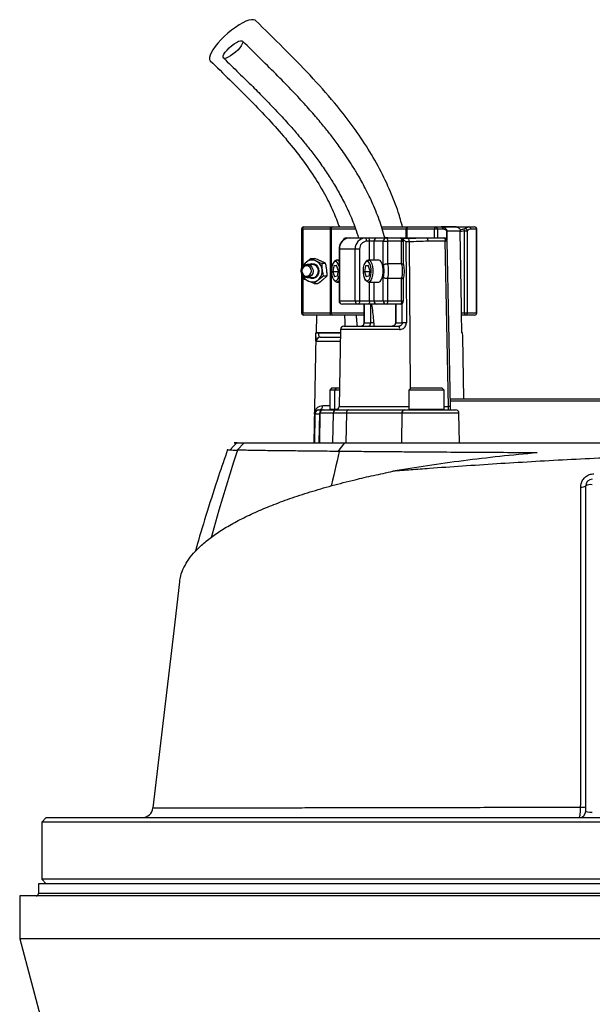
# Model space of a CAD drawing. Header units: millimetres. Extents: x 1417 to 2432, y 654 to 3299.
# Tile 4 of 6: x 1610 to 1870, y 2605 to 3052. Entities that reach past the tile are written whole.
import ezdxf

# ---------------------------------------------------------------- set-up
doc = ezdxf.new("R2010")
doc.units = ezdxf.units.MM

msp = doc.modelspace()

# ---------------------------------------------------------------- linework, layer by layer
at = {"color": 7, "linetype": 'Continuous', "lineweight": 25}
for p, q in [((1737.79, 2956.46), (1737.79, 2938.55)), ((1750.91, 2956.46), (1738.36, 2956.46)), ((1738.79, 2957.46), (1751.33, 2957.46)), ((1751.17, 2956.46), (1750.91, 2956.46)), ((1750.91, 2918.46), (1750.91, 2956.46)), ((1751.17, 2956.46), (1751.17, 2918.46)), ((1751.33, 2957.46), (1751.84, 2957.46)), ((1751.84, 2957.46), (1761.92, 2957.46)), ((1774.03, 2957.46), (1785.46, 2957.46)), ((1785.63, 2956.46), (1785.34, 2956.46)), ((1785.46, 2957.46), (1786.06, 2957.46)), ((1798.18, 2956.46), (1785.63, 2956.46)), ((1786.06, 2957.46), (1798.6, 2957.46)), ((1799.51, 2956.46), (1798.18, 2956.46)), ((1798.6, 2957.46), (1801.16, 2957.46)), ((1802.06, 2956.46), (1799.51, 2956.46)), ((1801.21, 2957.46), (1813.79, 2957.46)), ((1807.95, 2957.45), (1801.28, 2957.45)), ((1803.83, 2951.44), (1803.83, 2955.76)), ((1809.86, 2955.28), (1809.85, 2955.49)), ((1811.7, 2955.76), (1809.86, 2955.28)), ((1811.7, 2955.76), (1813.03, 2955.76)), ((1811.7, 2918.46), (1811.7, 2955.76)), ((1813.03, 2955.76), (1813.03, 2918.46)), ((1813.79, 2957.46), (1816.35, 2957.46)), ((1817.26, 2956.46), (1814.7, 2956.46)), ((1817.26, 2918.46), (1817.26, 2956.46)), ((1817.35, 2918.46), (1817.35, 2956.46)), ((1758.06, 2952.46), (1759.48, 2952.46)), ((1759.48, 2952.46), (1766.66, 2952.46)), ((1766.66, 2952.46), (1768.02, 2952.46)), ((1768.65, 2950.96), (1767.29, 2950.96)), ((1768.02, 2952.46), (1772.01, 2952.46)), ((1770.65, 2950.96), (1768.65, 2950.96)), ((1774.87, 2950.96), (1770.65, 2950.96)), ((1772.01, 2952.46), (1776.23, 2952.46)), ((1774.87, 2940.28), (1774.87, 2950.96)), ((1774.87, 2950.96), (1776.87, 2950.96)), ((1776.23, 2952.46), (1782.58, 2952.46)), ((1776.87, 2950.96), (1776.87, 2940.77)), ((1783.21, 2950.96), (1776.87, 2950.96)), ((1782.58, 2952.46), (1794.48, 2952.46)), ((1783.21, 2940.77), (1783.21, 2950.96)), ((1784.08, 2940.5), (1784.08, 2950.96)), ((1784.38, 2952.17), (1784.27, 2952.19)), ((1785.98, 2952.19), (1784.44, 2952.19)), ((1786.62, 2950.72), (1785.13, 2950.72)), ((1794.48, 2952.46), (1802.41, 2952.46)), ((1803.04, 2950.98), (1795.11, 2950.98)), ((1804.49, 2875.93), (1803.04, 2950.98)), ((1805.36, 2875.93), (1803.91, 2950.98)), ((1754.8, 2947.46), (1754.8, 2923.96)), ((1762.13, 2947.46), (1754.94, 2947.46)), ((1754.94, 2947.46), (1754.94, 2923.96)), ((1764.12, 2947.46), (1762.13, 2947.46)), ((1762.13, 2923.96), (1762.13, 2947.46)), ((1764.12, 2947.46), (1764.12, 2923.96)), ((1742.07, 2943.18), (1739.82, 2941.41)), ((1742.69, 2940.46), (1740.32, 2940.46)), ((1742.07, 2943.18), (1744.31, 2942.09)), ((1742.07, 2943.18), (1743.81, 2943.18)), ((1748.65, 2940.99), (1746.42, 2942.09)), ((1746.92, 2940.99), (1748.65, 2940.99)), ((1752.42, 2939.75), (1751.95, 2937.08)), ((1752.72, 2941.88), (1752.3, 2941.35)), ((1752.42, 2939.75), (1753.63, 2940.12)), ((1753.75, 2939.75), (1752.42, 2939.75)), ((1754.37, 2937.83), (1753.63, 2940.12)), ((1754.8, 2942.46), (1753.71, 2942.46)), ((1766.79, 2939.75), (1766.32, 2937.08)), ((1767.09, 2941.88), (1766.67, 2941.35)), ((1766.79, 2939.75), (1768, 2940.12)), ((1768.12, 2939.75), (1766.79, 2939.75)), ((1768.74, 2937.83), (1768, 2940.12)), ((1772.74, 2942.46), (1768.08, 2942.46)), ((1783.21, 2940.77), (1776.87, 2940.77)), ((1737.79, 2936.36), (1737.79, 2918.46)), ((1737.94, 2939.64), (1737.97, 2938.9)), ((1749.36, 2935.27), (1747.48, 2933.51)), ((1747.63, 2935.27), (1749.36, 2935.27)), ((1751.95, 2937.08), (1752.7, 2934.79)), ((1754.24, 2937.08), (1751.95, 2937.08)), ((1754.37, 2937.83), (1753.91, 2935.17)), ((1766.32, 2937.08), (1767.07, 2934.79)), ((1768.61, 2937.08), (1766.32, 2937.08)), ((1768.74, 2937.83), (1768.28, 2935.17)), ((1740.32, 2934.46), (1742.69, 2934.46)), ((1743.49, 2931.74), (1740.88, 2932.83)), ((1743.49, 2931.74), (1745.37, 2933.51)), ((1743.49, 2931.74), (1745.23, 2931.74)), ((1752.3, 2933.56), (1752.72, 2933.03)), ((1753.91, 2935.17), (1752.7, 2934.79)), ((1753.71, 2932.46), (1754.8, 2932.46)), ((1766.67, 2933.56), (1767.09, 2933.03)), ((1768.28, 2935.17), (1767.07, 2934.79)), ((1768.08, 2932.46), (1772.74, 2932.46)), ((1774.87, 2923.96), (1774.87, 2934.63)), ((1783.21, 2934.14), (1776.87, 2934.14)), ((1776.87, 2934.14), (1776.87, 2923.96)), ((1783.21, 2923.96), (1783.21, 2934.14)), ((1784.08, 2923.96), (1784.08, 2934.42)), ((1754.94, 2923.96), (1762.13, 2923.96)), ((1763.49, 2922.46), (1756.3, 2922.46)), ((1762.13, 2923.96), (1764.12, 2923.96)), ((1768.02, 2922.46), (1763.49, 2922.46)), ((1764.12, 2923.96), (1768.65, 2923.96)), ((1766.11, 2922.46), (1766.05, 2913.97)), ((1772.01, 2922.46), (1768.02, 2922.46)), ((1768.65, 2923.96), (1770.65, 2923.96)), ((1770.65, 2923.96), (1774.87, 2923.96)), ((1776.23, 2922.46), (1772.01, 2922.46)), ((1774.87, 2923.96), (1776.87, 2923.96)), ((1782.58, 2922.46), (1776.23, 2922.46)), ((1776.87, 2923.96), (1783.21, 2923.96)), ((1780.38, 2922.46), (1780.38, 2913.96)), ((1738.36, 2918.46), (1750.91, 2918.46)), ((1751.33, 2917.46), (1738.79, 2917.46)), ((1744.52, 2909.46), (1744.65, 2917.46)), ((1750.91, 2918.46), (1751.17, 2918.46)), ((1751.84, 2917.46), (1751.33, 2917.46)), ((1766.02, 2917.46), (1751.84, 2917.46)), ((1810.62, 2909.46), (1810.47, 2918.46)), ((1810.47, 2918.46), (1811.7, 2918.46)), ((1812.13, 2917.46), (1810.48, 2917.46)), ((1811.7, 2918.46), (1813.03, 2918.46)), ((1816.35, 2917.46), (1812.13, 2917.46)), ((1813.03, 2918.46), (1817.26, 2918.46)), ((1766.19, 2913.96), (1769.18, 2913.96)), ((1780.52, 2913.96), (1783.51, 2913.96)), ((1744.23, 2909.46), (1744.23, 2909.42)), ((1745.39, 2909.46), (1745.39, 2909.42)), ((1755.44, 2909.46), (1745.39, 2909.46)), ((1755.47, 2910.98), (1754.86, 2875.93)), ((1756.97, 2912.46), (1781.99, 2912.46)), ((1810.9, 2909.46), (1810.62, 2909.46)), ((1810.9, 2909.42), (1810.9, 2909.46)), ((1810.9, 2909.42), (1810.9, 2909.46)), ((1744.2, 2907.73), (1743.36, 2859.46)), ((1746.42, 2907.46), (1755.41, 2907.46)), ((1811.43, 2879.46), (1810.94, 2907.73)), ((1751.55, 2884.46), (1750.55, 2883.46)), ((1750.55, 2883.46), (1750.55, 2874.86)), ((1752.66, 2883.46), (1750.55, 2883.46)), ((1751.55, 2884.46), (1753.66, 2884.46)), ((1753.66, 2884.46), (1752.66, 2883.46)), ((1752.66, 2883.46), (1752.66, 2874.86)), ((1754.99, 2883.46), (1752.66, 2883.46)), ((1753.66, 2884.46), (1755, 2884.46)), ((1787.47, 2884.46), (1786.47, 2883.46)), ((1786.47, 2883.46), (1786.47, 2874.86)), ((1802.47, 2883.46), (1786.47, 2883.46)), ((1787.47, 2884.46), (1801.47, 2884.46)), ((1802.47, 2883.46), (1801.47, 2884.46)), ((1802.47, 2874.86), (1802.47, 2883.46)), ((1805.29, 2879.46), (1894.79, 2879.46)), ((1894.79, 2878.46), (1805.31, 2878.46)), ((1745.9, 2872.98), (1745.66, 2859.46)), ((1745.69, 2874.46), (1745.85, 2874.46)), ((1745.85, 2874.46), (1747.4, 2874.46)), ((1746.08, 2872.98), (1745.85, 2859.46)), ((1752.12, 2872.98), (1746.08, 2872.98)), ((1747.4, 2874.46), (1747.56, 2874.46)), ((1747.56, 2874.46), (1753.61, 2874.46)), ((1752.12, 2872.98), (1751.89, 2859.46)), ((1758.11, 2872.98), (1752.12, 2872.98)), ((1753.61, 2874.46), (1759.25, 2874.46)), ((1758.11, 2872.98), (1757.93, 2859.46)), ((1783.32, 2872.98), (1758.11, 2872.98)), ((1759.25, 2874.46), (1784.46, 2874.46)), ((1783.32, 2872.98), (1783.15, 2859.46)), ((1784.46, 2874.46), (1807.74, 2874.46)), ((1809.47, 2859.46), (1809.24, 2872.98)), ((1743.59, 2872.49), (1743.36, 2859.46)), ((1743.85, 2872.49), (1743.59, 2872.49)), ((1743.85, 2872.49), (1743.62, 2859.46)), ((1708.51, 2856.2), (1711.7, 2859.46)), ((1754.34, 2855.62), (1757.39, 2859.46)), ((1708.51, 2856.2), (1708.69, 2856.19)), ((1754.89, 2855.61), (1754.34, 2855.62)), ((1866.79, 2692.46), (1866.79, 2839.97)), ((1621.79, 2689.46), (1619.79, 2687.46)), ((1619.79, 2687.46), (1619.79, 2661.46)), ((2229.79, 2687.46), (1619.79, 2687.46)), ((1621.79, 2689.46), (2227.79, 2689.46)), ((1618.29, 2659.46), (1618.29, 2654.96)), ((1924.79, 2659.46), (1618.29, 2659.46)), ((1619.79, 2661.46), (1621.79, 2659.46)), ((2229.79, 2661.46), (1619.79, 2661.46)), ((1609.79, 2653.96), (1609.79, 2634.46)), ((1924.79, 2653.96), (1609.79, 2653.96)), ((1609.79, 2634.46), (1667.59, 2419.97)), ((1924.79, 2634.46), (1609.79, 2634.46))]:
    msp.add_line(p, q, dxfattribs=at)
at = {"color": 1, "linetype": 'Continuous', "lineweight": 25}
for p, q in [((1738.36, 2956.46), (1737.79, 2956.46)), ((1738.36, 2956.46), (1738.36, 2940.04)), ((1762.27, 2956.46), (1751.17, 2956.46)), ((1785.34, 2956.46), (1774.34, 2956.46)), ((1785.34, 2952.46), (1785.34, 2956.46)), ((1785.63, 2956.46), (1785.63, 2952.46)), ((1798.18, 2952.46), (1798.18, 2956.46)), ((1799.51, 2956.46), (1799.51, 2952.46)), ((1803.73, 2951.66), (1803.73, 2955.76)), ((1803.73, 2955.76), (1803.83, 2955.76)), ((1809.85, 2955.49), (1803.83, 2955.49)), ((1817.35, 2956.46), (1817.26, 2956.46)), ((1768.65, 2942.46), (1768.65, 2950.96)), ((1770.65, 2950.96), (1770.65, 2942.46)), ((1783.21, 2950.96), (1784.08, 2950.96)), ((1786.62, 2950.72), (1787.11, 2884.09)), ((1754.94, 2947.46), (1754.8, 2947.46)), ((1738.36, 2935.32), (1738.36, 2918.46)), ((1768.65, 2923.96), (1768.65, 2932.46)), ((1770.65, 2932.46), (1770.65, 2923.96)), ((1754.8, 2923.96), (1754.94, 2923.96)), ((1766.25, 2922.46), (1766.19, 2913.96)), ((1769.18, 2913.96), (1769.18, 2922.46)), ((1780.52, 2922.46), (1780.52, 2913.96)), ((1783.21, 2923.96), (1784.08, 2923.96)), ((1783.51, 2913.96), (1783.45, 2922.77)), ((1737.79, 2918.46), (1738.36, 2918.46)), ((1751.17, 2918.46), (1766.07, 2918.46)), ((1817.26, 2918.46), (1817.35, 2918.46)), ((1770.5, 2913.96), (1769.18, 2913.96)), ((1780.52, 2913.96), (1780.38, 2913.96)), ((1745.39, 2909.42), (1755.44, 2909.42)), ((1782.31, 2910.98), (1755.47, 2910.98)), ((1755.37, 2905.49), (1744.44, 2905.49)), ((1746.08, 2872.98), (1745.9, 2872.98)), ((1747.47, 2876.42), (1750.55, 2876.42)), ((1750.55, 2874.86), (1752.66, 2874.86)), ((1752.66, 2874.86), (1754.38, 2874.86)), ((1754.86, 2875.93), (1786.47, 2875.93)), ((1809.24, 2872.98), (1783.32, 2872.98)), ((1786.47, 2874.86), (1802.47, 2874.86)), ((1802.47, 2875.93), (1804.49, 2875.93)), ((1745.89, 2872.49), (1743.85, 2872.49)), ((1924.79, 2654.96), (1618.29, 2654.96))]:
    msp.add_line(p, q, dxfattribs=at)
at = {"color": 7, "linetype": 'Continuous', "lineweight": 25, "flags": 128}
for points in [[(1716.86, 3051.11), (1716.68, 3051.26), (1715.98, 3051.51), (1715.05, 3051.51), (1713.89, 3051.26), (1712.55, 3050.77), (1711.05, 3050.06), (1709.44, 3049.13), (1707.75, 3048.02), (1706.04, 3046.75), (1704.34, 3045.36), (1702.69, 3043.88), (1701.15, 3042.35), (1699.75, 3040.82), (1698.53, 3039.31), (1697.51, 3037.87), (1696.73, 3036.53), (1696.21, 3035.34), (1695.95, 3034.32), (1695.97, 3033.5), (1696.27, 3032.89), (1696.33, 3032.83)], [(1702.86, 3033.97), (1702.37, 3034.09), (1702.15, 3034.46), (1702.21, 3035.05), (1702.54, 3035.82), (1703.13, 3036.73), (1703.94, 3037.72), (1704.91, 3038.72), (1705.99, 3039.67), (1707.11, 3040.52), (1708.2, 3041.21), (1709.18, 3041.69), (1710, 3041.94), (1710.61, 3041.94), (1710.97, 3041.69), (1711.05, 3041.21), (1710.85, 3040.52), (1710.39, 3039.67), (1709.69, 3038.72), (1708.79, 3037.72), (1707.75, 3036.73), (1706.64, 3035.82), (1705.53, 3035.05), (1704.49, 3034.46), (1703.58, 3034.09), (1702.86, 3033.97)], [(1738.36, 2956.46), (1738.37, 2956.65), (1738.39, 2956.84), (1738.43, 2957.01), (1738.49, 2957.16), (1738.55, 2957.29), (1738.62, 2957.38), (1738.7, 2957.44), (1738.79, 2957.46)], [(1750.91, 2956.46), (1750.92, 2956.65), (1750.94, 2956.84), (1750.98, 2957.01), (1751.03, 2957.16), (1751.1, 2957.29), (1751.17, 2957.38), (1751.25, 2957.44), (1751.33, 2957.46)], [(1785.63, 2956.46), (1785.64, 2956.65), (1785.67, 2956.84), (1785.7, 2957.01), (1785.76, 2957.16), (1785.82, 2957.29), (1785.89, 2957.38), (1785.97, 2957.44), (1786.06, 2957.46)], [(1798.18, 2956.46), (1798.19, 2956.65), (1798.21, 2956.84), (1798.25, 2957.01), (1798.3, 2957.16), (1798.37, 2957.29), (1798.44, 2957.38), (1798.52, 2957.44), (1798.6, 2957.46)], [(1810.47, 2918.46), (1810.42, 2921.07), (1809.86, 2955.28)], [(1767.29, 2950.96), (1767.28, 2951.25), (1767.25, 2951.53), (1767.19, 2951.79), (1767.11, 2952.02), (1767.01, 2952.2), (1766.9, 2952.34), (1766.78, 2952.43), (1766.66, 2952.46)], [(1768.65, 2950.96), (1768.64, 2951.25), (1768.6, 2951.53), (1768.55, 2951.79), (1768.47, 2952.02), (1768.37, 2952.2), (1768.26, 2952.34), (1768.14, 2952.43), (1768.02, 2952.46)], [(1776.23, 2952.46), (1776.36, 2952.43), (1776.47, 2952.34), (1776.58, 2952.2), (1776.68, 2952.02), (1776.76, 2951.79), (1776.82, 2951.53), (1776.85, 2951.25), (1776.87, 2950.96)], [(1782.58, 2952.46), (1782.7, 2952.43), (1782.82, 2952.34), (1782.93, 2952.2), (1783.02, 2952.02), (1783.1, 2951.79), (1783.16, 2951.53), (1783.2, 2951.25), (1783.21, 2950.96)], [(1785.13, 2950.72), (1785.15, 2947.72), (1785.24, 2935.72), (1785.4, 2913.98)], [(1794.48, 2952.46), (1794.6, 2952.43), (1794.72, 2952.34), (1794.82, 2952.21), (1794.92, 2952.03), (1795, 2951.8), (1795.06, 2951.55), (1795.1, 2951.27), (1795.11, 2950.98)], [(1802.41, 2952.46), (1802.53, 2952.43), (1802.65, 2952.34), (1802.76, 2952.21), (1802.85, 2952.03), (1802.93, 2951.8), (1802.99, 2951.55), (1803.03, 2951.27), (1803.04, 2950.98)], [(1737.6, 2937.57), (1737.8, 2938.59), (1738.31, 2939.47), (1739.05, 2940.11), (1739.95, 2940.43), (1740.89, 2940.39), (1741.77, 2939.99), (1742.47, 2939.29), (1742.91, 2938.37), (1743.03, 2937.34), (1742.83, 2936.32), (1742.33, 2935.44), (1741.58, 2934.8), (1740.68, 2934.48), (1739.74, 2934.52), (1738.87, 2934.92), (1738.17, 2935.62), (1737.73, 2936.54), (1737.6, 2937.57)], [(1737.9, 2937.55), (1738.03, 2936.63), (1738.47, 2935.84), (1739.15, 2935.29), (1739.97, 2935.07), (1740.81, 2935.22), (1741.53, 2935.7), (1742.02, 2936.46), (1742.22, 2937.36), (1742.09, 2938.28), (1741.65, 2939.08), (1740.96, 2939.62), (1740.14, 2939.84), (1739.31, 2939.7), (1738.59, 2939.21), (1738.09, 2938.46), (1737.9, 2937.55)], [(1741.15, 2940.46), (1741.44, 2940.6), (1742.43, 2940.85), (1743.44, 2940.72), (1744.35, 2940.24), (1745.08, 2939.46), (1745.53, 2938.46), (1745.67, 2937.36), (1745.47, 2936.26), (1744.97, 2935.29), (1744.2, 2934.56), (1743.26, 2934.14), (1742.25, 2934.08), (1741.28, 2934.39), (1741.15, 2934.46)], [(1754.8, 2939.53), (1754.53, 2940.45), (1754.11, 2941.24), (1753.62, 2941.72), (1753.1, 2941.85), (1752.58, 2941.63), (1752.1, 2941.07), (1751.72, 2940.22), (1751.45, 2939.14), (1751.32, 2937.93), (1751.33, 2936.68), (1751.5, 2935.49), (1751.8, 2934.46), (1752.21, 2933.67), (1752.7, 2933.19), (1753.23, 2933.06), (1753.75, 2933.28), (1754.22, 2933.84), (1754.61, 2934.69), (1754.8, 2935.38)], [(1769.25, 2935.77), (1769.38, 2936.98), (1769.36, 2938.24), (1769.2, 2939.42), (1768.89, 2940.45), (1768.48, 2941.24), (1767.99, 2941.72), (1767.47, 2941.85), (1766.95, 2941.63), (1766.47, 2941.07), (1766.09, 2940.22), (1765.82, 2939.14), (1765.68, 2937.93), (1765.7, 2936.68), (1765.87, 2935.49), (1766.17, 2934.46), (1766.58, 2933.67), (1767.07, 2933.19), (1767.6, 2933.06), (1768.12, 2933.28), (1768.59, 2933.84), (1768.98, 2934.69), (1769.25, 2935.77)], [(1767.09, 2941.88), (1767.61, 2942.33), (1768.19, 2942.45), (1768.75, 2942.19), (1769.27, 2941.59), (1769.69, 2940.68), (1770, 2939.52), (1770.17, 2938.22), (1770.17, 2936.86), (1770.03, 2935.54)], [(1774.7, 2935.54), (1774.84, 2936.86), (1774.83, 2938.22), (1774.67, 2939.52), (1774.36, 2940.68), (1773.93, 2941.59), (1773.42, 2942.19), (1772.85, 2942.45), (1772.74, 2942.46)], [(1770.03, 2935.54), (1769.74, 2934.37), (1769.32, 2933.42), (1768.82, 2932.77), (1768.26, 2932.47), (1767.68, 2932.54), (1767.14, 2932.98), (1767.09, 2933.03)], [(1772.74, 2932.46), (1772.92, 2932.47), (1773.48, 2932.77), (1773.99, 2933.42), (1774.41, 2934.37), (1774.7, 2935.54)], [(1754.8, 2933.18), (1754.45, 2932.77), (1753.89, 2932.47), (1753.31, 2932.54), (1752.77, 2932.98), (1752.72, 2933.03)], [(1764.12, 2923.96), (1764.11, 2923.66), (1764.07, 2923.38), (1764.01, 2923.12), (1763.94, 2922.9), (1763.84, 2922.71), (1763.73, 2922.57), (1763.61, 2922.48), (1763.49, 2922.46)], [(1768.65, 2923.96), (1768.64, 2923.66), (1768.6, 2923.38), (1768.55, 2923.12), (1768.47, 2922.9), (1768.37, 2922.71), (1768.26, 2922.57), (1768.14, 2922.48), (1768.02, 2922.46)], [(1776.87, 2923.96), (1776.85, 2923.66), (1776.82, 2923.38), (1776.76, 2923.12), (1776.68, 2922.9), (1776.58, 2922.71), (1776.47, 2922.57), (1776.36, 2922.48), (1776.23, 2922.46)], [(1783.21, 2923.96), (1783.2, 2923.66), (1783.16, 2923.38), (1783.1, 2923.12), (1783.02, 2922.9), (1782.93, 2922.71), (1782.82, 2922.57), (1782.7, 2922.48), (1782.58, 2922.46)], [(1738.79, 2917.46), (1738.7, 2917.48), (1738.62, 2917.53), (1738.55, 2917.62), (1738.49, 2917.75), (1738.43, 2917.9), (1738.39, 2918.07), (1738.37, 2918.26), (1738.36, 2918.46)], [(1751.33, 2917.46), (1751.25, 2917.48), (1751.17, 2917.53), (1751.1, 2917.62), (1751.03, 2917.75), (1750.98, 2917.9), (1750.94, 2918.07), (1750.92, 2918.26), (1750.91, 2918.46)], [(1757.55, 2912.46), (1757.52, 2914.22), (1757.46, 2917.46)], [(1811.7, 2918.46), (1811.71, 2918.26), (1811.73, 2918.07), (1811.77, 2917.9), (1811.83, 2917.75), (1811.89, 2917.62), (1811.96, 2917.53), (1812.04, 2917.48), (1812.13, 2917.46)], [(1708.4, 2859.46), (1706.77, 2857.82), (1705.48, 2856.52)], [(1682.39, 2796.5), (1679.76, 2774.16), (1670.31, 2693.88)]]:
    msp.add_lwpolyline(points, dxfattribs=at)
at = {"color": 1, "linetype": 'Continuous', "lineweight": 25, "flags": 128}
for points in [[(1785.98, 2952.19), (1786.11, 2952.16), (1786.24, 2952.06), (1786.37, 2951.89), (1786.47, 2951.65), (1786.55, 2951.37), (1786.6, 2951.05), (1786.62, 2950.72)], [(1708.69, 2856.19), (1706.94, 2850.78), (1705.22, 2845.36), (1703.54, 2839.92), (1701.89, 2834.48), (1700.27, 2829.01), (1698.69, 2823.54), (1697.14, 2818.06), (1696.73, 2816.56)], [(1754.89, 2855.61), (1754.38, 2853.45), (1753.87, 2851.3), (1753.36, 2849.14), (1752.86, 2846.97), (1752.37, 2844.81), (1751.88, 2842.64), (1751.39, 2840.47), (1751.29, 2840.02)]]:
    msp.add_lwpolyline(points, dxfattribs=at)
at = {"color": 7, "linetype": 'Continuous', "lineweight": 25}
for centre, radius, start, end in [((1738.79, 2956.46), 1, 90, 180), ((1752.04, 2956.59), 0.888, 102.8827, 188.7253), ((1787.42, 2956.7), 2.1, 158.9876, 186.7237), ((1798.55, 2956.5), 0.956, 357.3199, 87.0565), ((1801.11, 2956.5), 0.956, 357.3195, 87.0569), ((1802.83, 2955.75), 1, 0, 49.0149), ((1812.81, 2956.09), 1.16, 149.5373, 196.8788), ((1811.96, 2955.6), 1.09, 8.2623, 97.5404), ((1813.75, 2956.5), 0.956, 357.3195, 87.0569), ((1816.35, 2956.46), 1, 0, 90), ((1816.3, 2956.5), 0.956, 357.3194, 87.0574), ((1759.72, 2947.68), 4.78, 92.9505, 182.6756), ((1758.06, 2950.96), 1.5, 90, 161.7131), ((1766.91, 2947.68), 4.78, 92.9503, 182.6756), ((1767.47, 2947.61), 3.35, 92.9508, 182.6763), ((1772.08, 2951.02), 1.43, 92.9366, 182.6867), ((1776.31, 2951.02), 1.43, 92.9366, 182.6867), ((1782.58, 2950.96), 1.5, 0, 90), ((1802.41, 2950.96), 1.5, 1.106, 90), ((1743.05, 2937.67), 4.94, 130.8745, 155.0624), ((1742.59, 2938.26), 4.2, 65.8539, 131.341), ((1742.55, 2937.59), 2.87, 357.2382, 87.134), ((1742.16, 2937.63), 4.95, 5.896, 64.3253), ((1753.72, 2941.24), 1.19, 24.5844, 147.3144), ((1765.79, 2937.46), 9.52, 342.7091, 17.2909), ((1764.23, 2937.46), 13.07, 345.2942, 14.7058), ((1770.57, 2937.46), 13.07, 345.2942, 14.7058), ((1742.57, 2937.3), 2.84, 272.4029, 3.225), ((1741.88, 2937.43), 5.25, 311.6724, 7.7386), ((1742.89, 2937.13), 4.75, 204.5235, 245.0053), ((1742.6, 2936.66), 4.2, 245.8537, 311.3411), ((1756.3, 2923.96), 1.5, 180, 270), ((1756.38, 2923.89), 1.44, 177.3231, 267.0446), ((1763.56, 2923.89), 1.44, 177.3234, 267.0442), ((1772.08, 2923.89), 1.44, 177.3231, 267.0446), ((1776.31, 2923.89), 1.44, 177.3231, 267.0446), ((1782.58, 2923.96), 1.5, 270, 0), ((1738.79, 2918.46), 1, 180, 270), ((1752.04, 2918.32), 0.888, 171.2747, 257.1173), ((1812.08, 2918.41), 0.956, 272.9431, 2.6805), ((1816.35, 2918.46), 1, 270, 0), ((1816.3, 2918.41), 0.956, 272.9426, 2.6806), ((1785.33, 2851.18), 62.8, 89.9306, 91.6574), ((1744.81, 2889.52), 19.91, 88.3383, 91.6617), ((1756.97, 2910.96), 1.5, 90, 179), ((1780.36, 2911.33), 1.98, 349.9336, 34.6887), ((1746.43, 2905.46), 1.99, 90.2404, 179.2398), ((1745.85, 2872.46), 2, 90.008, 178.992), ((1745.57, 2876.35), 1.89, 273.5279, 2.2919), ((1747.4, 2872.96), 1.5, 90, 179), ((1747.57, 2872.97), 1.49, 90.3565, 179.3627), ((1750.95, 2874.86), 0.4, 180, 270), ((1753.61, 2872.97), 1.49, 90.3565, 179.3627), ((1753.06, 2874.86), 0.4, 180, 270), ((1753.36, 2875.96), 1.5, 270, 359), ((1759.45, 2873.12), 1.35, 98.8972, 186.0255), ((1784.67, 2873.12), 1.35, 98.8972, 186.0255), ((1786.87, 2874.86), 0.4, 180, 270), ((1802.07, 2874.86), 0.4, 270, 0), ((1807.74, 2872.96), 1.5, 1, 90), ((1869.79, 2839.97), 3, 90, 180), ((1864.99, 2842.82), 3.38, 262.6053, 302.3498), ((1869.07, 2835.78), 4.76, 81.217, 118.4851), ((1864.98, 2703.36), 9.2, 267.0065, 281.3362), ((1665.35, 2694.46), 5, 270, 353.5129), ((1863.79, 2692.46), 3, 270, 0), ((1617.29, 2654.96), 1, 270, 0)]:
    msp.add_arc(centre, radius, start, end, dxfattribs=at)
at = {"color": 1, "linetype": 'Continuous', "lineweight": 25}
for centre, radius, start, end in [((1802.94, 2955.91), 0.808, 348.8826, 47.0073), ((1758.1, 2951.09), 1.37, 91.5829, 160.7555), ((1803.52, 2936.56), 14.43, 88.4545, 91.8926), ((1766.16, 2914.51), 0.555, 258.3386, 272.9198), ((1804.97, 2861.62), 14.32, 88.4562, 91.9224)]:
    msp.add_arc(centre, radius, start, end, dxfattribs=at)
at = {"color": 7, "linetype": 'Continuous', "lineweight": 25}
for centre, major_axis, ratio, start_param, end_param in [((1804.35, 2875.96), (-0.05, 1.5), 0.095736, 3.138413, 4.691756), ((1869.79, 2692.46), (3, 0), 0.173648, 3.141593, 4.712389)]:
    msp.add_ellipse(centre, major_axis=major_axis, ratio=ratio, start_param=start_param, end_param=end_param, dxfattribs=at)
for points, knots in [([(1783.62, 2957.46), (1783, 2959.72), (1781.5, 2965.15), (1778.07, 2974), (1773.28, 2984), (1767.29, 2994.24), (1760.42, 3004.22), (1751.9, 3015.01), (1741.59, 3026.5), (1729.51, 3038.84), (1721.13, 3046.97), (1716.86, 3051.11)], [0, 0, 0, 0, 0.05895, 0.14111, 0.238659, 0.339873, 0.443571, 0.549599, 0.694805, 0.844557, 1, 1, 1, 1]), ([(1775.67, 2952.38), (1774.84, 2955.17), (1773.17, 2960.79), (1769.92, 2968.6), (1766.45, 2975.66), (1763.24, 2981.37), (1760.42, 2985.94), (1758.05, 2989.54), (1755.92, 2992.6), (1753.98, 2995.29), (1751.66, 2998.38), (1748.59, 3002.28), (1744.47, 3007.24), (1739.47, 3012.91), (1733.59, 3019.23), (1726.81, 3026.2), (1719.15, 3033.79), (1713.73, 3039.04), (1710.89, 3041.79)], [0, 0, 0, 0, 0.075997, 0.152794, 0.221924, 0.28324, 0.326589, 0.364841, 0.39805, 0.426277, 0.45372, 0.50161, 0.559708, 0.627912, 0.70608, 0.794118, 0.892056, 1, 1, 1, 1]), ([(1702.3, 3034.15), (1704.65, 3031.87), (1709.1, 3027.56), (1715.38, 3021.41), (1720.86, 3015.89), (1725.29, 3011.29), (1728.79, 3007.55), (1731.47, 3004.61), (1733.8, 3001.99), (1736.17, 2999.25), (1738.88, 2996.01), (1742.13, 2991.96), (1745.75, 2987.15), (1749.37, 2981.94), (1752.87, 2976.41), (1756.16, 2970.62), (1759.33, 2964.15), (1761.92, 2958.04), (1763.17, 2953.98), (1763.65, 2952.41)], [0, 0, 0, 0, 0.096193, 0.182401, 0.258583, 0.32476, 0.369771, 0.408666, 0.441467, 0.472196, 0.514498, 0.564869, 0.623221, 0.689484, 0.748157, 0.811786, 0.880311, 0.953771, 1, 1, 1, 1]), ([(1696.33, 3032.83), (1699.28, 3029.97), (1705.12, 3024.33), (1713.68, 3015.86), (1721.84, 3007.4), (1729.49, 2998.9), (1736.52, 2990.3), (1742.81, 2981.56), (1748.04, 2972.97), (1752.13, 2964.97), (1754.05, 2959.81), (1754.93, 2957.45)], [0, 0, 0, 0, 0.129602, 0.256421, 0.379861, 0.499467, 0.614898, 0.72606, 0.833187, 0.924129, 1, 1, 1, 1]), ([(1803.47, 2956.47), (1803.33, 2956.61), (1802.92, 2956.99), (1802.16, 2957.31), (1801.51, 2957.48), (1801.18, 2957.45), (1801.16, 2957.45)], [0, 0, 0, 0, 0.212657, 0.604201, 0.975021, 1, 1, 1, 1]), ([(1803.73, 2955.76), (1803.71, 2955.78), (1803.18, 2956.23), (1802.61, 2956.35), (1802.06, 2956.46)], [0, 0, 0, 0, 0.043981, 1, 1, 1, 1]), ([(1807.9, 2957.45), (1808.02, 2957.45), (1808.36, 2957.44), (1808.91, 2957.23), (1809.44, 2956.77), (1809.73, 2956.23), (1809.84, 2955.79), (1809.85, 2955.57), (1809.85, 2955.49)], [0, 0, 0, 0, 0.118153, 0.35127, 0.578995, 0.795805, 0.923653, 1, 1, 1, 1]), ([(1811.81, 2956.68), (1811.84, 2956.7), (1812.17, 2956.96), (1812.82, 2957.35), (1813.47, 2957.42), (1813.79, 2957.46)], [0, 0, 0, 0, 0.043869, 0.514841, 1, 1, 1, 1]), ([(1814.7, 2956.46), (1814.42, 2956.43), (1813.85, 2956.37), (1813.31, 2955.96), (1813.03, 2955.76)], [0, 0, 0, 0, 0.492261, 1, 1, 1, 1]), ([(1759.48, 2952.46), (1759.22, 2952.44), (1758.58, 2952.41), (1757.58, 2952.08), (1756.58, 2951.44), (1755.75, 2950.56), (1755.15, 2949.47), (1754.85, 2948.41), (1754.81, 2947.72), (1754.8, 2947.46)], [0, 0, 0, 0, 0.101466, 0.259251, 0.417016, 0.575545, 0.735414, 0.89674, 1, 1, 1, 1]), ([(1776.98, 2952.5), (1776.64, 2952.5), (1776.19, 2952.51), (1775.75, 2952.49), (1775.64, 2952.48)], [0, 0, 0, 0, 0.746237, 1, 1, 1, 1]), ([(1784.19, 2952.14), (1784.03, 2952.08), (1783.86, 2952.03), (1783.72, 2951.91), (1783.71, 2951.9)], [0, 0, 0, 0, 0.9282, 1, 1, 1, 1]), ([(1784.19, 2952.15), (1784.15, 2952.13), (1784.04, 2952.1), (1783.96, 2951.91), (1783.9, 2951.8)], [0, 0, 0, 0, 0.362044, 1, 1, 1, 1]), ([(1783.9, 2951.8), (1784.01, 2951.71), (1784.34, 2951.46), (1784.76, 2951.08), (1785.05, 2950.81), (1785.13, 2950.72), (1785.13, 2950.72)], [0, 0, 0, 0, 0.266494, 0.785943, 0.995097, 1, 1, 1, 1]), ([(1794.3, 2952.44), (1793.88, 2952.44), (1792.33, 2952.45), (1789.55, 2952.27), (1787.21, 2952.23), (1785.98, 2952.2)], [0, 0, 0, 0, 0.15245, 0.555606, 1, 1, 1, 1]), ([(1795.11, 2950.98), (1793.69, 2950.93), (1790.86, 2950.83), (1788.03, 2950.76), (1786.62, 2950.72)], [0, 0, 0, 0, 0.500035, 1, 1, 1, 1]), ([(1739.82, 2941.41), (1739.77, 2941.36), (1739.07, 2940.77), (1738.48, 2940.18), (1737.94, 2939.64)], [0, 0, 0, 0, 0.070221, 1, 1, 1, 1]), ([(1746.42, 2942.09), (1746.36, 2942.11), (1745.54, 2942.48), (1744.64, 2942.84), (1743.81, 2943.18)], [0, 0, 0, 0, 0.070194, 1, 1, 1, 1]), ([(1744.31, 2942.09), (1744.36, 2942.06), (1745.18, 2941.69), (1746.08, 2941.33), (1746.92, 2940.99)], [0, 0, 0, 0, 0.0701971, 1, 1, 1, 1]), ([(1746.92, 2940.99), (1746.93, 2940.28), (1746.95, 2939.34), (1747.06, 2938.37), (1747.08, 2938.13)], [0, 0, 0, 0, 0.755622, 1, 1, 1, 1]), ([(1749.2, 2938.13), (1749.16, 2938.37), (1749.03, 2939.34), (1748.82, 2940.28), (1748.65, 2940.99)], [0, 0, 0, 0, 0.244378, 1, 1, 1, 1]), ([(1774.87, 2940.28), (1774.87, 2940.29), (1774.93, 2940.33), (1775.09, 2940.43), (1775.45, 2940.57), (1775.91, 2940.68), (1776.4, 2940.76), (1776.71, 2940.77), (1776.87, 2940.77)], [0, 0, 0, 0, 0.004068, 0.17616, 0.39004, 0.595589, 0.797739, 1, 1, 1, 1]), ([(1783.21, 2940.77), (1783.35, 2940.77), (1783.64, 2940.76), (1783.92, 2940.68), (1784.06, 2940.6), (1784.06, 2940.54), (1784.06, 2940.53)], [0, 0, 0, 0, 0.3042573, 0.6083442, 0.9175419, 1, 1, 1, 1]), ([(1784.06, 2934.38), (1784.1, 2934.49), (1784.26, 2935), (1784.43, 2935.99), (1784.52, 2937.35), (1784.46, 2938.7), (1784.29, 2939.78), (1784.12, 2940.35), (1784.06, 2940.53)], [0, 0, 0, 0, 0.063375, 0.275981, 0.484319, 0.691397, 0.900065, 1, 1, 1, 1]), ([(1738.36, 2935.32), (1738.4, 2935.06), (1738.48, 2934.58), (1738.6, 2934.13), (1738.65, 2933.92)], [0, 0, 0, 0, 0.539063, 1, 1, 1, 1]), ([(1745.37, 2933.51), (1745.42, 2933.55), (1746.12, 2934.14), (1746.9, 2934.73), (1747.63, 2935.27)], [0, 0, 0, 0, 0.070174, 1, 1, 1, 1]), ([(1747.08, 2938.13), (1747.2, 2937.39), (1747.35, 2936.42), (1747.58, 2935.49), (1747.63, 2935.27)], [0, 0, 0, 0, 0.77314, 1, 1, 1, 1]), ([(1749.36, 2935.27), (1749.36, 2935.49), (1749.36, 2936.42), (1749.27, 2937.39), (1749.2, 2938.13)], [0, 0, 0, 0, 0.22686, 1, 1, 1, 1]), ([(1740.88, 2932.83), (1740.82, 2932.85), (1740.01, 2933.22), (1739.3, 2933.58), (1738.65, 2933.92)], [0, 0, 0, 0, 0.070197, 1, 1, 1, 1]), ([(1747.48, 2933.51), (1747.44, 2933.46), (1746.73, 2932.87), (1745.95, 2932.28), (1745.23, 2931.74)], [0, 0, 0, 0, 0.070224, 1, 1, 1, 1]), ([(1774.87, 2934.63), (1774.87, 2934.63), (1774.93, 2934.58), (1775.09, 2934.48), (1775.45, 2934.34), (1775.91, 2934.23), (1776.4, 2934.15), (1776.71, 2934.14), (1776.87, 2934.14)], [0, 0, 0, 0, 0.004068, 0.17616, 0.39004, 0.595589, 0.797739, 1, 1, 1, 1]), ([(1783.21, 2934.14), (1783.35, 2934.14), (1783.64, 2934.15), (1783.92, 2934.23), (1784.06, 2934.31), (1784.06, 2934.37), (1784.06, 2934.38)], [0, 0, 0, 0, 0.305236, 0.610301, 0.920494, 1, 1, 1, 1]), ([(1769.6, 2922.44), (1769.89, 2920.02), (1770.29, 2916.69), (1770.56, 2913.36), (1770.63, 2912.46)], [0, 0, 0, 0, 0.730587, 1, 1, 1, 1]), ([(1762.51, 2917.51), (1762.59, 2916.8), (1762.77, 2915.12), (1762.89, 2913.43), (1762.96, 2912.46)], [0, 0, 0, 0, 0.4236282, 1, 1, 1, 1]), ([(1764.99, 2912.46), (1765.12, 2912.47), (1765.35, 2912.5), (1765.72, 2912.76), (1766, 2913.14), (1766.16, 2913.56), (1766.18, 2913.84), (1766.19, 2913.96)], [0, 0, 0, 0, 0.223243, 0.440292, 0.650388, 0.858475, 1, 1, 1, 1]), ([(1766.03, 2913.97), (1766.03, 2913.85), (1766.03, 2913.57), (1765.87, 2913.13), (1765.61, 2912.75), (1765.29, 2912.52), (1765.09, 2912.45), (1765.01, 2912.46), (1765, 2912.46)], [0, 0, 0, 0, 0.121923, 0.307215, 0.497991, 0.699554, 0.925953, 1, 1, 1, 1]), ([(1768.11, 2912.46), (1768.21, 2912.47), (1768.41, 2912.5), (1768.75, 2912.76), (1769.01, 2913.14), (1769.16, 2913.57), (1769.17, 2913.84), (1769.18, 2913.96)], [0, 0, 0, 0, 0.235684, 0.458404, 0.665059, 0.86579, 1, 1, 1, 1]), ([(1780.37, 2913.96), (1780.36, 2913.8), (1780.34, 2913.47), (1780.11, 2913.02), (1779.74, 2912.67), (1779.3, 2912.47), (1778.98, 2912.48), (1778.87, 2912.48)], [0, 0, 0, 0, 0.191662, 0.3993, 0.615375, 0.859124, 1, 1, 1, 1]), ([(1780.52, 2913.96), (1780.5, 2913.79), (1780.47, 2913.45), (1780.21, 2913), (1779.81, 2912.67), (1779.33, 2912.48), (1779.01, 2912.46), (1778.87, 2912.46)], [0, 0, 0, 0, 0.2009298, 0.4031487, 0.6091217, 0.8241702, 1, 1, 1, 1]), ([(1783.51, 2913.96), (1783.5, 2913.79), (1783.47, 2913.45), (1783.23, 2913), (1782.85, 2912.66), (1782.41, 2912.48), (1782.11, 2912.46), (1781.99, 2912.46)], [0, 0, 0, 0, 0.208873, 0.418076, 0.628444, 0.842718, 1, 1, 1, 1]), ([(1782.31, 2910.98), (1782.56, 2911), (1783.15, 2911.04), (1784.02, 2911.4), (1784.79, 2912.07), (1785.31, 2912.97), (1785.37, 2913.65), (1785.4, 2913.98)], [0, 0, 0, 0, 0.156428, 0.373169, 0.586065, 0.794597, 1, 1, 1, 1]), ([(1744.2, 2907.73), (1744.2, 2907.75), (1744.2, 2908.1), (1744.22, 2908.73), (1744.23, 2909.29), (1744.23, 2909.42)], [0, 0, 0, 0, 0.0338177, 0.7841486, 1, 1, 1, 1]), ([(1744.23, 2909.46), (1744.25, 2909.46), (1744.29, 2909.46), (1744.63, 2909.46), (1745.03, 2909.46), (1745.31, 2909.46), (1745.39, 2909.46)], [0, 0, 0, 0, 0.2935581, 0.5871168, 0.8806531, 1, 1, 1, 1]), ([(1745.39, 2909.42), (1745.39, 2909.36), (1745.38, 2909.1), (1745.4, 2908.82), (1745.46, 2908.43), (1745.52, 2908.2), (1745.69, 2907.83), (1745.94, 2907.52), (1746.26, 2907.48), (1746.42, 2907.46)], [0, 0, 0, 0, 0.049479, 0.202297, 0.223806, 0.40194, 0.43654, 0.706718, 1, 1, 1, 1]), ([(1810.94, 2907.73), (1810.94, 2907.75), (1810.93, 2908.1), (1810.92, 2908.73), (1810.91, 2909.29), (1810.9, 2909.42)], [0, 0, 0, 0, 0.033818, 0.784149, 1, 1, 1, 1]), ([(1743.59, 2872.49), (1743.59, 2872.5), (1743.59, 2872.63), (1743.65, 2873.25), (1743.98, 2874.33), (1744.84, 2875.44), (1746.01, 2876.24), (1746.98, 2876.36), (1747.47, 2876.42)], [0, 0, 0, 0, 0.002224, 0.076482, 0.335851, 0.595039, 0.797767, 1, 1, 1, 1]), ([(1745.69, 2874.46), (1745.43, 2874.42), (1744.9, 2874.36), (1744.05, 2873.82), (1743.66, 2873.13), (1743.59, 2872.58), (1743.59, 2872.49), (1743.59, 2872.49)], [0, 0, 0, 0, 0.199842, 0.401095, 0.899215, 0.997714, 1, 1, 1, 1]), ([(1805.46, 2874.46), (1805.44, 2874.6), (1805.4, 2874.96), (1805.37, 2875.51), (1805.36, 2875.86), (1805.36, 2875.93)], [0, 0, 0, 0, 0.338961, 0.863635, 1, 1, 1, 1]), ([(1708.5, 2859.46), (1708.35, 2859.46), (1707.51, 2859.46), (1707.11, 2859.46), (1707.38, 2859.46), (1708.82, 2859.46), (1710.74, 2859.46), (1711.7, 2859.46)], [0, 0, 0, 0, 0.05121, 0.288234, 0.524438, 0.761842, 1, 1, 1, 1]), ([(1711.7, 2859.46), (1712.82, 2859.46), (1715.06, 2859.46), (1719.64, 2859.46), (1725.1, 2859.46), (1731.57, 2859.46), (1739.08, 2859.46), (1747.64, 2859.46), (1754.13, 2859.46), (1757.39, 2859.46)], [0, 0, 0, 0, 0.140875, 0.281719, 0.421977, 0.561295, 0.706972, 0.852993, 1, 1, 1, 1]), ([(1757.39, 2859.46), (1757.7, 2859.46), (1758.32, 2859.46), (1759.26, 2859.46), (1760.2, 2859.46), (1761.15, 2859.46), (1762.11, 2859.46), (1763.08, 2859.46), (1764.06, 2859.46), (1765.04, 2859.46), (1766.03, 2859.46), (1767.03, 2859.46), (1768.04, 2859.46), (1769.05, 2859.46), (1770.08, 2859.46), (1771.11, 2859.46), (1772.14, 2859.46), (1774.23, 2859.46), (1777.41, 2859.46), (1781.77, 2859.46), (1786.23, 2859.46), (1792.36, 2859.46), (1800.3, 2859.46), (1810.24, 2859.46), (1820.54, 2859.46), (1831.17, 2859.46), (1842.1, 2859.46), (1853.32, 2859.46), (1864.82, 2859.46), (1874.6, 2859.46), (1882.49, 2859.46), (1888.45, 2859.46), (1894.43, 2859.46), (1899.34, 2859.46), (1903.14, 2859.46), (1905.83, 2859.46), (1908.52, 2859.46), (1911.22, 2859.46), (1913.92, 2859.46), (1916.63, 2859.46), (1919.33, 2859.46), (1922.04, 2859.46), (1923.85, 2859.46), (1924.75, 2859.46)], [0, 0, 0, 0, 0.007838, 0.015672, 0.023502, 0.031329, 0.039153, 0.046974, 0.054793, 0.06261, 0.070425, 0.078239, 0.086052, 0.093864, 0.101677, 0.109489, 0.117302, 0.125116, 0.156296, 0.187422, 0.218516, 0.249602, 0.312314, 0.374899, 0.437373, 0.499769, 0.562037, 0.624234, 0.686994, 0.749664, 0.780942, 0.812191, 0.843434, 0.874698, 0.888628, 0.90255, 0.916468, 0.930383, 0.944298, 0.958215, 0.972136, 0.986063, 1, 1, 1, 1]), ([(1704.22, 2856.42), (1702.82, 2852.4), (1699.6, 2843.1), (1695.02, 2828.73), (1691.52, 2817.34), (1689.78, 2811.25), (1689.49, 2810.2)], [0, 0, 0, 0, 0.263302, 0.608825, 0.932517, 1, 1, 1, 1]), ([(1704.24, 2856.41), (1704.22, 2856.41), (1704.1, 2856.39), (1704.64, 2856.34), (1705.93, 2856.27), (1707.65, 2856.22), (1708.51, 2856.2)], [0, 0, 0, 0, 0.059017, 0.351728, 0.675236, 1, 1, 1, 1]), ([(1754.34, 2855.62), (1751.08, 2855.65), (1744.54, 2855.71), (1735.88, 2855.81), (1728.07, 2855.88), (1722.05, 2855.96), (1717.46, 2856.03), (1714.03, 2856.09), (1711.04, 2856.14), (1709.47, 2856.18), (1708.69, 2856.19)], [0, 0, 0, 0, 0.147354, 0.295384, 0.445736, 0.596793, 0.697182, 0.79757, 0.898785, 1, 1, 1, 1]), ([(1844.81, 2854.98), (1839.64, 2855), (1829.29, 2855.05), (1814.39, 2855.14), (1800.06, 2855.23), (1787.97, 2855.32), (1777.99, 2855.4), (1769.85, 2855.47), (1762.09, 2855.54), (1757.29, 2855.59), (1754.89, 2855.61)], [0, 0, 0, 0, 0.147584, 0.29517, 0.446422, 0.597676, 0.697725, 0.797775, 0.898887, 1, 1, 1, 1]), ([(1844.81, 2854.98), (1839.11, 2854.45), (1827.71, 2853.38), (1811.09, 2851.41), (1794.84, 2849.18), (1784.46, 2847.45), (1779.27, 2846.59)], [0, 0, 0, 0, 0.247814, 0.495634, 0.747814, 1, 1, 1, 1]), ([(1924.75, 2854.51), (1919.2, 2854.34), (1908.09, 2854), (1891.39, 2853.37), (1874.75, 2852.64), (1858.24, 2851.81), (1842.06, 2850.91), (1826.18, 2849.94), (1810.7, 2848.92), (1797.82, 2848.01), (1787.38, 2847.22), (1781.98, 2846.8), (1779.27, 2846.59)], [0, 0, 0, 0, 0.106476, 0.212951, 0.321602, 0.430252, 0.539079, 0.647904, 0.75908, 0.870256, 0.935068, 1, 1, 1, 1]), ([(1682.48, 2796.49), (1682.59, 2797.37), (1682.84, 2799.54), (1684.23, 2802.95), (1686.46, 2806.7), (1689.48, 2810.36), (1693.3, 2814), (1697.96, 2817.62), (1703.46, 2821.2), (1709.69, 2824.65), (1716.59, 2827.97), (1724.13, 2831.15), (1732.45, 2834.25), (1741.56, 2837.24), (1751.44, 2840.12), (1761.14, 2842.61), (1770.43, 2844.77), (1776.32, 2845.98), (1779.27, 2846.59)], [0, 0, 0, 0, 0.045557, 0.112799, 0.17742, 0.24209, 0.306711, 0.373214, 0.439771, 0.506273, 0.570688, 0.635154, 0.699566, 0.766016, 0.832526, 0.898973, 0.949431, 1, 1, 1, 1]), ([(1864.55, 2839.48), (1864.58, 2839.95), (1864.66, 2841.06), (1865.39, 2842.74), (1866.71, 2844.24), (1868.49, 2845.27), (1869.82, 2845.4), (1870.48, 2845.46)], [0, 0, 0, 0, 0.153052, 0.358545, 0.569008, 0.784836, 1, 1, 1, 1]), ([(1864.5, 2694.18), (1864.51, 2698.85), (1864.52, 2710.87), (1864.53, 2730.19), (1864.54, 2752.14), (1864.54, 2774.05), (1864.55, 2795.92), (1864.55, 2817.73), (1864.55, 2832.23), (1864.55, 2839.48)], [0, 0, 0, 0, 0.0960598, 0.2467137, 0.3973684, 0.5480244, 0.698681, 0.8493402, 1, 1, 1, 1]), ([(1863.79, 2689.46), (1863.87, 2689.51), (1864.04, 2689.63), (1864.26, 2690.54), (1864.42, 2691.86), (1864.49, 2693.16), (1864.5, 2693.95), (1864.5, 2694.18)], [0, 0, 0, 0, 0.228261, 0.457768, 0.685916, 0.909375, 1, 1, 1, 1])]:
    msp.add_open_spline(points, degree=3, knots=knots, dxfattribs=at)
at = {"color": 1, "linetype": 'Continuous', "lineweight": 25}
for points, knots in [([(1809.75, 2956.08), (1810.23, 2956.24), (1810.91, 2956.46), (1811.61, 2956.63), (1811.81, 2956.68)], [0, 0, 0, 0, 0.704857, 1, 1, 1, 1]), ([(1744.44, 2905.49), (1744.37, 2905.54), (1744.24, 2905.64), (1744.18, 2906.44), (1744.2, 2907.33), (1744.2, 2907.73)], [0, 0, 0, 0, 0.356427, 0.710052, 1, 1, 1, 1]), ([(1670.42, 2693.87), (1670.4, 2693.87), (1670.34, 2693.87), (1671.14, 2693.87), (1672.75, 2693.87), (1675.18, 2693.87), (1678.34, 2693.88), (1682.29, 2693.88), (1687.06, 2693.89), (1692.64, 2693.9), (1698.92, 2693.91), (1705.85, 2693.92), (1713.39, 2693.93), (1721.66, 2693.95), (1730.66, 2693.96), (1740.37, 2693.98), (1750.59, 2694), (1761.26, 2694.02), (1772.34, 2694.04), (1783.99, 2694.06), (1796.21, 2694.09), (1808.97, 2694.11), (1821.08, 2694.13), (1832.42, 2694.14), (1842.93, 2694.15), (1853.62, 2694.17), (1860.88, 2694.17), (1864.5, 2694.18)], [0, 0, 0, 0, 0.021491, 0.064411, 0.107296, 0.148897, 0.19053, 0.232131, 0.274938, 0.31778, 0.360586, 0.40224, 0.443926, 0.485579, 0.528441, 0.571338, 0.6142, 0.655864, 0.69756, 0.739224, 0.782101, 0.825012, 0.867888, 0.900788, 0.933687, 0.966844, 1, 1, 1, 1])]:
    msp.add_open_spline(points, degree=3, knots=knots, dxfattribs=at)

doc.saveas('drawing.dxf')
